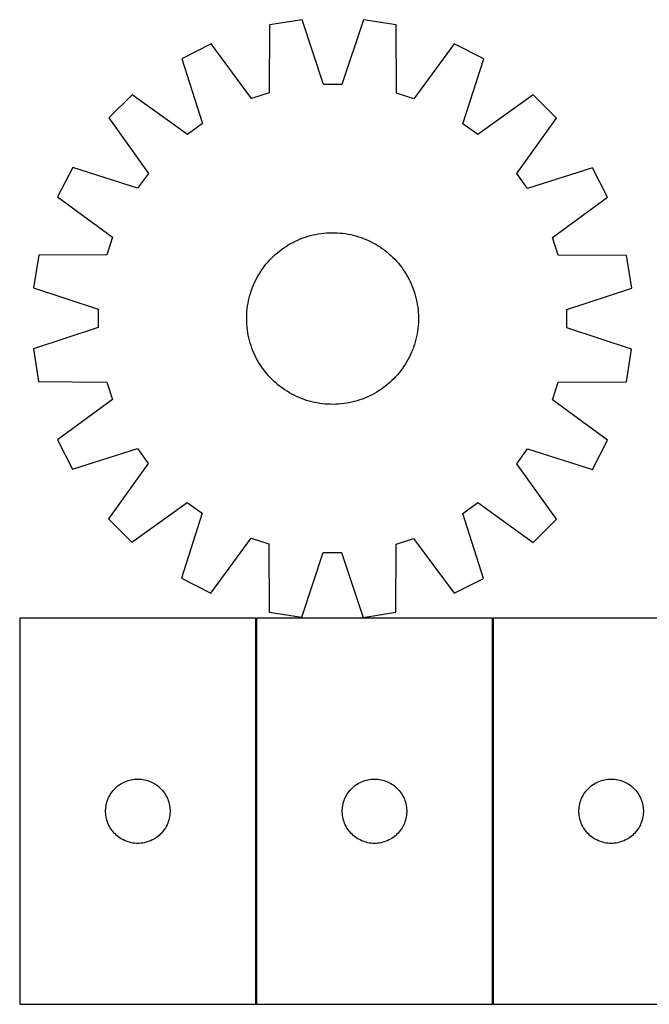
# Model space of a CAD drawing. Header units: millimetres. Extents: x 12 to 1493, y 7 to 465.
# Tile 1 of 5: x 12 to 305, y 7 to 465. Entities that reach past the tile are written whole.
import ezdxf

# ---------------------------------------------------------------- set-up
doc = ezdxf.new("R2010")
doc.units = ezdxf.units.MM
doc.layers.add('COMMON', color=5, linetype='CONTINUOUS', true_color=0x0000ff)
doc.layers.add('CUT', color=7, linetype='CONTINUOUS', true_color=0x000000)

msp = doc.modelspace()

# ---------------------------------------------------------------- linework, layer by layer
at = {"layer": 'COMMON'}
for p, q in [((122.146145, 6.547177), (122.146145, 186.547177)), ((232.346146, 6.547177), (232.346146, 186.547177))]:
    msp.add_line(p, q, dxfattribs=at)
at = {"layer": 'CUT'}
for p, q in [((143.532248, 465.457174), (128.33437, 463.058209)), ((153.498738, 435.296872), (143.532248, 465.457174)), ((172.071092, 465.442259), (162.073081, 435.292391)), ((187.266454, 463.027408), (172.071092, 465.442259)), ((128.33437, 463.058209), (128.142518, 431.294425)), ((187.425104, 431.263442), (187.266454, 463.027408)), ((101.187707, 454.253406), (87.474987, 447.275451)), ((119.986449, 428.649069), (101.187707, 454.253406)), ((214.403898, 454.194235), (195.578404, 428.609562)), ((228.109317, 447.201951), (214.403898, 454.194235)), ((87.474987, 447.275451), (97.108074, 417.007013)), ((218.444596, 416.943598), (228.109317, 447.201951)), ((162.073081, 435.292391), (153.498738, 435.296872)), ((64.37781, 430.512807), (53.492545, 419.638914)), ((90.168651, 411.970766), (64.37781, 430.512807)), ((128.142518, 431.294425), (119.986449, 428.649069)), ((195.578404, 428.609562), (187.425104, 431.263442)), ((251.18896, 430.415172), (225.378751, 411.9001)), ((262.062853, 419.529907), (251.18896, 430.415172)), ((53.492545, 419.638914), (72.007617, 393.828706)), ((243.520812, 393.739066), (262.062853, 419.529907)), ((97.108074, 417.007013), (90.168651, 411.970766)), ((225.378751, 411.9001), (218.444596, 416.943598)), ((36.705767, 396.559271), (29.713482, 382.853853)), ((66.96412, 386.894551), (36.705767, 396.559271)), ((278.825497, 396.43273), (248.557058, 386.799643)), ((285.803452, 382.72001), (278.825497, 396.43273)), ((72.007617, 393.828706), (66.96412, 386.894551)), ((248.557058, 386.799643), (243.520812, 393.739066)), ((29.713482, 382.853853), (55.298155, 364.028358)), ((260.199115, 363.921269), (285.803452, 382.72001)), ((55.298155, 364.028358), (52.644276, 355.875058)), ((140.432826, 362.246085), (141.57426, 362.77157)), ((141.57426, 362.77157), (142.731637, 363.260943)), ((142.731637, 363.260943), (143.903815, 363.71372)), ((143.903815, 363.71372), (145.089636, 364.129455)), ((145.089636, 364.129455), (146.28793, 364.507737)), ((146.28793, 364.507737), (147.497515, 364.848193)), ((147.497515, 364.848193), (148.717198, 365.150487)), ((148.717198, 365.150487), (149.945774, 365.41432)), ((149.945774, 365.41432), (151.18203, 365.639433)), ((151.18203, 365.639433), (152.424748, 365.825603)), ((152.424748, 365.825603), (153.672701, 365.972647)), ((153.672701, 365.972647), (154.924656, 366.080419)), ((154.924656, 366.080419), (156.179379, 366.148813)), ((156.179379, 366.148813), (157.43563, 366.177761)), ((157.43563, 366.177761), (158.692172, 366.167235)), ((158.692172, 366.167235), (159.947762, 366.117246)), ((159.947762, 366.117246), (161.201163, 366.027842)), ((161.201163, 366.027842), (162.451137, 365.899112)), ((162.451137, 365.899112), (163.696451, 365.731182)), ((163.696451, 365.731182), (164.935876, 365.52422)), ((164.935876, 365.52422), (166.168188, 365.278428)), ((166.168188, 365.278428), (167.392172, 364.99405)), ((167.392172, 364.99405), (168.606619, 364.671365)), ((168.606619, 364.671365), (169.810331, 364.310694)), ((169.810331, 364.310694), (171.00212, 363.91239)), ((171.00212, 363.91239), (172.18081, 363.476849)), ((172.18081, 363.476849), (173.345238, 363.004498)), ((173.345238, 363.004498), (174.494254, 362.495806)), ((262.844471, 355.7652), (260.199115, 363.921269)), ((132.981544, 357.604451), (133.980858, 358.366277)), ((133.980858, 358.366277), (135.003608, 359.096338)), ((135.003608, 359.096338), (136.048786, 359.793913)), ((136.048786, 359.793913), (137.115359, 360.458315)), ((137.115359, 360.458315), (138.202275, 361.088886)), ((138.202275, 361.088886), (139.308461, 361.685006)), ((139.308461, 361.685006), (140.432826, 362.246085)), ((174.494254, 362.495806), (175.626725, 361.951272)), ((175.626725, 361.951272), (176.741533, 361.371436)), ((176.741533, 361.371436), (177.837577, 360.756869)), ((177.837577, 360.756869), (178.913777, 360.108177)), ((178.913777, 360.108177), (179.96907, 359.426001)), ((179.96907, 359.426001), (181.002415, 358.711015)), ((181.002415, 358.711015), (182.012791, 357.963923)), ((182.012791, 357.963923), (182.999202, 357.185463)), ((20.880309, 355.716409), (18.465458, 340.521046)), ((52.644276, 355.875058), (20.880309, 355.716409)), ((128.370176, 353.346213), (129.238011, 354.254987)), ((129.238011, 354.254987), (130.133962, 355.136053)), ((130.133962, 355.136053), (131.057147, 355.988542)), ((131.057147, 355.988542), (132.006653, 356.811612)), ((132.006653, 356.811612), (132.981544, 357.604451)), ((182.999202, 357.185463), (183.960674, 356.376403)), ((183.960674, 356.376403), (184.896259, 355.537542)), ((184.896259, 355.537542), (185.805033, 354.669707)), ((185.805033, 354.669707), (186.686099, 353.773755)), ((186.686099, 353.773755), (187.538588, 352.85057)), ((294.608254, 355.573348), (262.844471, 355.7652)), ((297.00722, 340.375469), (294.608254, 355.573348)), ((124.481716, 348.419024), (125.196703, 349.452369)), ((125.196703, 349.452369), (125.943795, 350.462745)), ((125.943795, 350.462745), (126.722255, 351.449156)), ((126.722255, 351.449156), (127.531315, 352.410629)), ((127.531315, 352.410629), (128.370176, 353.346213)), ((187.538588, 352.85057), (188.361658, 351.901064)), ((188.361658, 351.901064), (189.154497, 350.926173)), ((189.154497, 350.926173), (189.916323, 349.926859)), ((189.916323, 349.926859), (190.646384, 348.904109)), ((190.646384, 348.904109), (191.343959, 347.858932)), ((121.956445, 344.076679), (122.536282, 345.191487)), ((122.536282, 345.191487), (123.150849, 346.287532)), ((123.150849, 346.287532), (123.79954, 347.363732)), ((123.79954, 347.363732), (124.481716, 348.419024)), ((191.343959, 347.858932), (192.00836, 346.792359)), ((192.00836, 346.792359), (192.638932, 345.705443)), ((192.638932, 345.705443), (193.235051, 344.599256)), ((193.235051, 344.599256), (193.796131, 343.474891)), ((18.465458, 340.521046), (48.615326, 330.523035)), ((119.995327, 339.452074), (120.430869, 340.630764)), ((120.430869, 340.630764), (120.903219, 341.795192)), ((120.903219, 341.795192), (121.411912, 342.944208)), ((121.411912, 342.944208), (121.956445, 344.076679)), ((193.796131, 343.474891), (194.321616, 342.333457)), ((194.321616, 342.333457), (194.810989, 341.17608)), ((194.810989, 341.17608), (195.263766, 340.003903)), ((195.263766, 340.003903), (195.6795, 338.818082)), ((266.846918, 330.408979), (297.00722, 340.375469)), ((118.629289, 334.618142), (118.913668, 335.842126)), ((118.913668, 335.842126), (119.236352, 337.056573)), ((119.236352, 337.056573), (119.597024, 338.260285)), ((119.597024, 338.260285), (119.995327, 339.452074)), ((195.6795, 338.818082), (196.057782, 337.619787)), ((196.057782, 337.619787), (196.398238, 336.410202)), ((196.398238, 336.410202), (196.700532, 335.19052)), ((196.700532, 335.19052), (196.964366, 333.961944)), ((48.615326, 330.523035), (48.610845, 321.948693)), ((117.879876, 329.651118), (118.008606, 330.901092)), ((118.008606, 330.901092), (118.176535, 332.146406)), ((118.176535, 332.146406), (118.383498, 333.38583)), ((118.383498, 333.38583), (118.629289, 334.618142)), ((196.964366, 333.961944), (197.189479, 332.725687)), ((197.189479, 332.725687), (197.375649, 331.482969)), ((197.375649, 331.482969), (197.522693, 330.235017)), ((117.729957, 325.885585), (117.740482, 327.142126)), ((117.758905, 324.629333), (117.729957, 325.885585)), ((117.740482, 327.142126), (117.790472, 328.397717)), ((117.790472, 328.397717), (117.879876, 329.651118)), ((197.522693, 330.235017), (197.630464, 328.983062)), ((197.630464, 328.983062), (197.698858, 327.728339)), ((197.698858, 327.728339), (197.727807, 326.472087)), ((197.727807, 326.472087), (197.717281, 325.215546)), ((266.842437, 321.834636), (266.846918, 330.408979)), ((48.610845, 321.948693), (18.450543, 311.982202)), ((117.827299, 323.37461), (117.758905, 324.629333)), ((117.935071, 322.122655), (117.827299, 323.37461)), ((118.082114, 320.874702), (117.935071, 322.122655)), ((197.449157, 321.45658), (197.281228, 320.211266)), ((197.577887, 322.706554), (197.449157, 321.45658)), ((197.667291, 323.959955), (197.577887, 322.706554)), ((197.717281, 325.215546), (197.667291, 323.959955)), ((296.992305, 311.836626), (266.842437, 321.834636)), ((118.268284, 319.631985), (118.082114, 320.874702)), ((118.493397, 318.395728), (118.268284, 319.631985)), ((118.757231, 317.167152), (118.493397, 318.395728)), ((119.059525, 315.94747), (118.757231, 317.167152)), ((196.828474, 317.739529), (196.544095, 316.515546)), ((197.074265, 318.971842), (196.828474, 317.739529)), ((197.281228, 320.211266), (197.074265, 318.971842)), ((119.399981, 314.737884), (119.059525, 315.94747)), ((119.778263, 313.53959), (119.399981, 314.737884)), ((120.193997, 312.353769), (119.778263, 313.53959)), ((120.646775, 311.181591), (120.193997, 312.353769)), ((195.462436, 312.905598), (195.026894, 311.726907)), ((195.860739, 314.097387), (195.462436, 312.905598)), ((196.221411, 315.301099), (195.860739, 314.097387)), ((196.544095, 316.515546), (196.221411, 315.301099)), ((18.450543, 311.982202), (20.849509, 296.784324)), ((121.136147, 310.024215), (120.646775, 311.181591)), ((121.661632, 308.88278), (121.136147, 310.024215)), ((122.222712, 307.758415), (121.661632, 308.88278)), ((122.818831, 306.652229), (122.222712, 307.758415)), ((193.501318, 308.280993), (192.921482, 307.166185)), ((194.045851, 309.413463), (193.501318, 308.280993)), ((194.554544, 310.56248), (194.045851, 309.413463)), ((195.026894, 311.726907), (194.554544, 310.56248)), ((294.577454, 296.641263), (296.992305, 311.836626)), ((123.449403, 305.565313), (122.818831, 306.652229)), ((124.113804, 304.49874), (123.449403, 305.565313)), ((124.811379, 303.453563), (124.113804, 304.49874)), ((125.54144, 302.430812), (124.811379, 303.453563)), ((190.26106, 302.905303), (189.513968, 301.894926)), ((190.976047, 303.938647), (190.26106, 302.905303)), ((191.658223, 304.99394), (190.976047, 303.938647)), ((192.306914, 306.07014), (191.658223, 304.99394)), ((192.921482, 307.166185), (192.306914, 306.07014)), ((126.303266, 301.431499), (125.54144, 302.430812)), ((127.096105, 300.456608), (126.303266, 301.431499)), ((127.919176, 299.507101), (127.096105, 300.456608)), ((128.771664, 298.583917), (127.919176, 299.507101)), ((129.65273, 297.687965), (128.771664, 298.583917)), ((187.087587, 299.011458), (186.219753, 298.102685)), ((187.926448, 299.947043), (187.087587, 299.011458)), ((188.735508, 300.908515), (187.926448, 299.947043)), ((189.513968, 301.894926), (188.735508, 300.908515)), ((20.849509, 296.784324), (52.613292, 296.592472)), ((52.613292, 296.592472), (55.258648, 288.436403)), ((130.561504, 296.82013), (129.65273, 297.687965)), ((131.497089, 295.981269), (130.561504, 296.82013)), ((132.458561, 295.172209), (131.497089, 295.981269)), ((133.444972, 294.393749), (132.458561, 295.172209)), ((134.455348, 293.646657), (133.444972, 294.393749)), ((181.476905, 293.991394), (180.454155, 293.261334)), ((182.476219, 294.75322), (181.476905, 293.991394)), ((183.45111, 295.54606), (182.476219, 294.75322)), ((184.400616, 296.36913), (183.45111, 295.54606)), ((185.323801, 297.221619), (184.400616, 296.36913)), ((186.219753, 298.102685), (185.323801, 297.221619)), ((260.159608, 288.329314), (262.813487, 296.482613)), ((262.813487, 296.482613), (294.577454, 296.641263)), ((135.488693, 292.93167), (134.455348, 293.646657)), ((136.543986, 292.249495), (135.488693, 292.93167)), ((137.620186, 291.600803), (136.543986, 292.249495)), ((138.71623, 290.986236), (137.620186, 291.600803)), ((139.831038, 290.406399), (138.71623, 290.986236)), ((140.963509, 289.861866), (139.831038, 290.406399)), ((142.112525, 289.353173), (140.963509, 289.861866)), ((143.276953, 288.880823), (142.112525, 289.353173)), ((173.883503, 289.586101), (172.726126, 289.096729)), ((175.024937, 290.111587), (173.883503, 289.586101)), ((176.149302, 290.672666), (175.024937, 290.111587)), ((177.255489, 291.268785), (176.149302, 290.672666)), ((178.342405, 291.899357), (177.255489, 291.268785)), ((179.408977, 292.563758), (178.342405, 291.899357)), ((180.454155, 293.261334), (179.408977, 292.563758)), ((55.258648, 288.436403), (29.654311, 269.637661)), ((144.455643, 288.445281), (143.276953, 288.880823)), ((145.647432, 288.046978), (144.455643, 288.445281)), ((146.851144, 287.686306), (145.647432, 288.046978)), ((148.065591, 287.363622), (146.851144, 287.686306)), ((149.289575, 287.079244), (148.065591, 287.363622)), ((150.521887, 286.833452), (149.289575, 287.079244)), ((151.761312, 286.626489), (150.521887, 286.833452)), ((153.006626, 286.45856), (151.761312, 286.626489)), ((154.2566, 286.32983), (153.006626, 286.45856)), ((155.510001, 286.240426), (154.2566, 286.32983)), ((156.765591, 286.190437), (155.510001, 286.240426)), ((158.022133, 286.179911), (156.765591, 286.190437)), ((159.278385, 286.208859), (158.022133, 286.179911)), ((160.533107, 286.277253), (159.278385, 286.208859)), ((161.785063, 286.385025), (160.533107, 286.277253)), ((163.033015, 286.532068), (161.785063, 286.385025)), ((164.275733, 286.718239), (163.033015, 286.532068)), ((165.51199, 286.943352), (164.275733, 286.718239)), ((166.740565, 287.207185), (165.51199, 286.943352)), ((167.960248, 287.509479), (166.740565, 287.207185)), ((169.169833, 287.849935), (167.960248, 287.509479)), ((170.368128, 288.228217), (169.169833, 287.849935)), ((171.553949, 288.643952), (170.368128, 288.228217)), ((172.726126, 289.096729), (171.553949, 288.643952)), ((285.744281, 269.503819), (260.159608, 288.329314)), ((29.654311, 269.637661), (36.632266, 255.924941)), ((278.751996, 255.7984), (285.744281, 269.503819)), ((36.632266, 255.924941), (66.900705, 265.558028)), ((66.900705, 265.558028), (71.936951, 258.618605)), ((243.450146, 258.528966), (248.493643, 265.463121)), ((248.493643, 265.463121), (278.751996, 255.7984)), ((71.936951, 258.618605), (53.394911, 232.827765)), ((261.965218, 232.718758), (243.450146, 258.528966)), ((64.268804, 221.942499), (90.079012, 240.457572)), ((90.079012, 240.457572), (97.013167, 235.414074)), ((218.349689, 235.350659), (225.289112, 240.386906)), ((225.289112, 240.386906), (251.079953, 221.844865)), ((97.013167, 235.414074), (87.348446, 205.155721)), ((227.982776, 205.08222), (218.349689, 235.350659)), ((53.394911, 232.827765), (64.268804, 221.942499)), ((251.079953, 221.844865), (261.965218, 232.718758)), ((101.053865, 198.163437), (119.87936, 223.74811)), ((119.87936, 223.74811), (128.032659, 221.09423)), ((128.032659, 221.09423), (128.191309, 189.330263)), ((187.123394, 189.299463), (187.315245, 221.063247)), ((187.315245, 221.063247), (195.471314, 223.708602)), ((195.471314, 223.708602), (214.270056, 198.104265)), ((143.386671, 186.915413), (153.384682, 217.065281)), ((153.384682, 217.065281), (161.959025, 217.060799)), ((161.959025, 217.060799), (171.925515, 186.900497)), ((87.348446, 205.155721), (101.053865, 198.163437)), ((214.270056, 198.104265), (227.982776, 205.08222)), ((128.191309, 189.330263), (143.386671, 186.915413)), ((171.925515, 186.900497), (187.123394, 189.299463)), ((12.046144, 186.547177), (12.046144, 6.547177)), ((122.046144, 186.547177), (12.046144, 186.547177)), ((122.046144, 6.547177), (122.046144, 186.547177)), ((122.246145, 186.547177), (122.246145, 6.547177)), ((232.246145, 186.547177), (122.246145, 186.547177)), ((232.246145, 6.547177), (232.246145, 186.547177)), ((232.446146, 186.547177), (232.446146, 6.547177)), ((342.446146, 186.547177), (232.446146, 186.547177)), ((60.339737, 109.964484), (61.039335, 110.291931)), ((61.039335, 110.291931), (61.754863, 110.58293)), ((61.754863, 110.58293), (62.484421, 110.836708)), ((62.484421, 110.836708), (63.226077, 111.052593)), ((63.226077, 111.052593), (63.977863, 111.230013)), ((63.977863, 111.230013), (64.737785, 111.368496)), ((64.737785, 111.368496), (65.503829, 111.467675)), ((65.503829, 111.467675), (66.273963, 111.527289)), ((66.273963, 111.527289), (67.046144, 111.547177)), ((67.046144, 111.547177), (67.818325, 111.527289)), ((67.818325, 111.527289), (68.588459, 111.467675)), ((68.588459, 111.467675), (69.354503, 111.368496)), ((69.354503, 111.368496), (70.114425, 111.230013)), ((70.114425, 111.230013), (70.866211, 111.052593)), ((70.866211, 111.052593), (71.607866, 110.836708)), ((71.607866, 110.836708), (72.337425, 110.58293)), ((72.337425, 110.58293), (73.052953, 110.291931)), ((73.052953, 110.291931), (73.752551, 109.964484)), ((170.539738, 109.964484), (171.239336, 110.291931)), ((171.239336, 110.291931), (171.954864, 110.58293)), ((171.954864, 110.58293), (172.684422, 110.836708)), ((172.684422, 110.836708), (173.426078, 111.052593)), ((173.426078, 111.052593), (174.177864, 111.230013)), ((174.177864, 111.230013), (174.937786, 111.368496)), ((174.937786, 111.368496), (175.70383, 111.467675)), ((175.70383, 111.467675), (176.473964, 111.527289)), ((176.473964, 111.527289), (177.246145, 111.547177)), ((177.246145, 111.547177), (178.018326, 111.527289)), ((178.018326, 111.527289), (178.78846, 111.467675)), ((178.78846, 111.467675), (179.554504, 111.368496)), ((179.554504, 111.368496), (180.314426, 111.230013)), ((180.314426, 111.230013), (181.066212, 111.052593)), ((181.066212, 111.052593), (181.807867, 110.836708)), ((181.807867, 110.836708), (182.537426, 110.58293)), ((182.537426, 110.58293), (183.252954, 110.291931)), ((183.252954, 110.291931), (183.952552, 109.964484)), ((280.739739, 109.964484), (281.439337, 110.291931)), ((281.439337, 110.291931), (282.154865, 110.58293)), ((282.154865, 110.58293), (282.884423, 110.836708)), ((282.884423, 110.836708), (283.626079, 111.052593)), ((283.626079, 111.052593), (284.377865, 111.230013)), ((284.377865, 111.230013), (285.137787, 111.368496)), ((285.137787, 111.368496), (285.903831, 111.467675)), ((285.903831, 111.467675), (286.673965, 111.527289)), ((286.673965, 111.527289), (287.446146, 111.547177)), ((287.446146, 111.547177), (288.218327, 111.527289)), ((288.218327, 111.527289), (288.988461, 111.467675)), ((288.988461, 111.467675), (289.754505, 111.368496)), ((289.754505, 111.368496), (290.514427, 111.230013)), ((290.514427, 111.230013), (291.266213, 111.052593)), ((291.266213, 111.052593), (292.007868, 110.836708)), ((292.007868, 110.836708), (292.737427, 110.58293)), ((292.737427, 110.58293), (293.452955, 110.291931)), ((293.452955, 110.291931), (294.152553, 109.964484)), ((54.600989, 104.920833), (55.048555, 105.550392)), ((55.048555, 105.550392), (55.527937, 106.156075)), ((55.527937, 106.156075), (56.037863, 106.736277)), ((56.037863, 106.736277), (56.576982, 107.28946)), ((56.576982, 107.28946), (57.143862, 107.814156)), ((57.143862, 107.814156), (57.737002, 108.308974)), ((57.737002, 108.308974), (58.354827, 108.772602)), ((58.354827, 108.772602), (58.995701, 109.203811)), ((58.995701, 109.203811), (59.657923, 109.601456)), ((59.657923, 109.601456), (60.339737, 109.964484)), ((73.752551, 109.964484), (74.434365, 109.601456)), ((74.434365, 109.601456), (75.096587, 109.203811)), ((75.096587, 109.203811), (75.73746, 108.772602)), ((75.73746, 108.772602), (76.355286, 108.308974)), ((76.355286, 108.308974), (76.948426, 107.814156)), ((76.948426, 107.814156), (77.515306, 107.28946)), ((77.515306, 107.28946), (78.054424, 106.736277)), ((78.054424, 106.736277), (78.564351, 106.156075)), ((78.564351, 106.156075), (79.043733, 105.550392)), ((79.043733, 105.550392), (79.491299, 104.920833)), ((164.80099, 104.920833), (165.248556, 105.550392)), ((165.248556, 105.550392), (165.727938, 106.156075)), ((165.727938, 106.156075), (166.237864, 106.736277)), ((166.237864, 106.736277), (166.776983, 107.28946)), ((166.776983, 107.28946), (167.343863, 107.814156)), ((167.343863, 107.814156), (167.937003, 108.308974)), ((167.937003, 108.308974), (168.554828, 108.772602)), ((168.554828, 108.772602), (169.195702, 109.203811)), ((169.195702, 109.203811), (169.857924, 109.601456)), ((169.857924, 109.601456), (170.539738, 109.964484)), ((183.952552, 109.964484), (184.634366, 109.601456)), ((184.634366, 109.601456), (185.296588, 109.203811)), ((185.296588, 109.203811), (185.937461, 108.772602)), ((185.937461, 108.772602), (186.555287, 108.308974)), ((186.555287, 108.308974), (187.148427, 107.814156)), ((187.148427, 107.814156), (187.715307, 107.28946)), ((187.715307, 107.28946), (188.254425, 106.736277)), ((188.254425, 106.736277), (188.764352, 106.156075)), ((188.764352, 106.156075), (189.243734, 105.550392)), ((189.243734, 105.550392), (189.6913, 104.920833)), ((275.000991, 104.920833), (275.448557, 105.550392)), ((275.448557, 105.550392), (275.927939, 106.156075)), ((275.927939, 106.156075), (276.437865, 106.736277)), ((276.437865, 106.736277), (276.976984, 107.28946)), ((276.976984, 107.28946), (277.543864, 107.814156)), ((277.543864, 107.814156), (278.137004, 108.308974)), ((278.137004, 108.308974), (278.754829, 108.772602)), ((278.754829, 108.772602), (279.395703, 109.203811)), ((279.395703, 109.203811), (280.057925, 109.601456)), ((280.057925, 109.601456), (280.739739, 109.964484)), ((294.152553, 109.964484), (294.834367, 109.601456)), ((294.834367, 109.601456), (295.496589, 109.203811)), ((295.496589, 109.203811), (296.137462, 108.772602)), ((296.137462, 108.772602), (296.755288, 108.308974)), ((296.755288, 108.308974), (297.348428, 107.814156)), ((297.348428, 107.814156), (297.915308, 107.28946)), ((297.915308, 107.28946), (298.454426, 106.736277)), ((298.454426, 106.736277), (298.964353, 106.156075)), ((298.964353, 106.156075), (299.443735, 105.550392)), ((299.443735, 105.550392), (299.891301, 104.920833)), ((52.643896, 100.739462), (52.878805, 101.475313)), ((52.878805, 101.475313), (53.151284, 102.198096)), ((53.151284, 102.198096), (53.46061, 102.905893)), ((53.46061, 102.905893), (53.805962, 103.596828)), ((53.805962, 103.596828), (54.186425, 104.269069)), ((54.186425, 104.269069), (54.600989, 104.920833)), ((79.491299, 104.920833), (79.905863, 104.269069)), ((79.905863, 104.269069), (80.286326, 103.596828)), ((80.286326, 103.596828), (80.631678, 102.905893)), ((80.631678, 102.905893), (80.941003, 102.198096)), ((80.941003, 102.198096), (81.213482, 101.475313)), ((81.213482, 101.475313), (81.448392, 100.739462)), ((162.843897, 100.739462), (163.078806, 101.475313)), ((163.078806, 101.475313), (163.351285, 102.198096)), ((163.351285, 102.198096), (163.660611, 102.905893)), ((163.660611, 102.905893), (164.005963, 103.596828)), ((164.005963, 103.596828), (164.386426, 104.269069)), ((164.386426, 104.269069), (164.80099, 104.920833)), ((189.6913, 104.920833), (190.105864, 104.269069)), ((190.105864, 104.269069), (190.486327, 103.596828)), ((190.486327, 103.596828), (190.831679, 102.905893)), ((190.831679, 102.905893), (191.141004, 102.198096)), ((191.141004, 102.198096), (191.413483, 101.475313)), ((191.413483, 101.475313), (191.648393, 100.739462)), ((273.043898, 100.739462), (273.278807, 101.475313)), ((273.278807, 101.475313), (273.551286, 102.198096)), ((273.551286, 102.198096), (273.860612, 102.905893)), ((273.860612, 102.905893), (274.205964, 103.596828)), ((274.205964, 103.596828), (274.586427, 104.269069)), ((274.586427, 104.269069), (275.000991, 104.920833)), ((299.891301, 104.920833), (300.305865, 104.269069)), ((300.305865, 104.269069), (300.686328, 103.596828)), ((300.686328, 103.596828), (301.03168, 102.905893)), ((301.03168, 102.905893), (301.341005, 102.198096)), ((301.341005, 102.198096), (301.613484, 101.475313)), ((301.613484, 101.475313), (301.848394, 100.739462)), ((52.051117, 96.933396), (52.090881, 97.704809)), ((52.051117, 96.160959), (52.051117, 96.933396)), ((52.090881, 97.704809), (52.170304, 98.473153)), ((52.170304, 98.473153), (52.289175, 99.236389)), ((52.289175, 99.236389), (52.447178, 99.992493)), ((52.447178, 99.992493), (52.643896, 100.739462)), ((81.448392, 100.739462), (81.64511, 99.992493)), ((81.64511, 99.992493), (81.803113, 99.236389)), ((81.803113, 99.236389), (81.921984, 98.473153)), ((81.921984, 98.473153), (82.001407, 97.704809)), ((82.001407, 97.704809), (82.041171, 96.933396)), ((82.041171, 96.933396), (82.041171, 96.160959)), ((162.251118, 96.933396), (162.290882, 97.704809)), ((162.251118, 96.160959), (162.251118, 96.933396)), ((162.290882, 97.704809), (162.370305, 98.473153)), ((162.370305, 98.473153), (162.489176, 99.236389)), ((162.489176, 99.236389), (162.647179, 99.992493)), ((162.647179, 99.992493), (162.843897, 100.739462)), ((191.648393, 100.739462), (191.845111, 99.992493)), ((191.845111, 99.992493), (192.003114, 99.236389)), ((192.003114, 99.236389), (192.121985, 98.473153)), ((192.121985, 98.473153), (192.201408, 97.704809)), ((192.201408, 97.704809), (192.241172, 96.933396)), ((192.241172, 96.933396), (192.241172, 96.160959)), ((272.451119, 96.933396), (272.490883, 97.704809)), ((272.451119, 96.160959), (272.451119, 96.933396)), ((272.490883, 97.704809), (272.570306, 98.473153)), ((272.570306, 98.473153), (272.689177, 99.236389)), ((272.689177, 99.236389), (272.84718, 99.992493)), ((272.84718, 99.992493), (273.043898, 100.739462)), ((301.848394, 100.739462), (302.045112, 99.992493)), ((302.045112, 99.992493), (302.203115, 99.236389)), ((302.203115, 99.236389), (302.321986, 98.473153)), ((302.321986, 98.473153), (302.401409, 97.704809)), ((302.401409, 97.704809), (302.441173, 96.933396)), ((302.441173, 96.933396), (302.441173, 96.160959)), ((52.090881, 95.389545), (52.051117, 96.160959)), ((52.170304, 94.621202), (52.090881, 95.389545)), ((52.289175, 93.857966), (52.170304, 94.621202)), ((52.447178, 93.101861), (52.289175, 93.857966)), ((52.643896, 92.354893), (52.447178, 93.101861)), ((52.878805, 91.619042), (52.643896, 92.354893)), ((81.448392, 92.354893), (81.213482, 91.619042)), ((81.64511, 93.101861), (81.448392, 92.354893)), ((81.803113, 93.857966), (81.64511, 93.101861)), ((81.921984, 94.621202), (81.803113, 93.857966)), ((82.001407, 95.389545), (81.921984, 94.621202)), ((82.041171, 96.160959), (82.001407, 95.389545)), ((162.290882, 95.389545), (162.251118, 96.160959)), ((162.370305, 94.621202), (162.290882, 95.389545)), ((162.489176, 93.857966), (162.370305, 94.621202)), ((162.647179, 93.101861), (162.489176, 93.857966)), ((162.843897, 92.354893), (162.647179, 93.101861)), ((163.078806, 91.619042), (162.843897, 92.354893)), ((191.648393, 92.354893), (191.413483, 91.619042)), ((191.845111, 93.101861), (191.648393, 92.354893)), ((192.003114, 93.857966), (191.845111, 93.101861)), ((192.121985, 94.621202), (192.003114, 93.857966)), ((192.201408, 95.389545), (192.121985, 94.621202)), ((192.241172, 96.160959), (192.201408, 95.389545)), ((272.490883, 95.389545), (272.451119, 96.160959)), ((272.570306, 94.621202), (272.490883, 95.389545)), ((272.689177, 93.857966), (272.570306, 94.621202)), ((272.84718, 93.101861), (272.689177, 93.857966)), ((273.043898, 92.354893), (272.84718, 93.101861)), ((273.278807, 91.619042), (273.043898, 92.354893)), ((301.848394, 92.354893), (301.613484, 91.619042)), ((302.045112, 93.101861), (301.848394, 92.354893)), ((302.203115, 93.857966), (302.045112, 93.101861)), ((302.321986, 94.621202), (302.203115, 93.857966)), ((302.401409, 95.389545), (302.321986, 94.621202)), ((302.441173, 96.160959), (302.401409, 95.389545)), ((53.151284, 90.896259), (52.878805, 91.619042)), ((53.46061, 90.188461), (53.151284, 90.896259)), ((53.805962, 89.497526), (53.46061, 90.188461)), ((54.186425, 88.825285), (53.805962, 89.497526)), ((54.600989, 88.173522), (54.186425, 88.825285)), ((55.048555, 87.543963), (54.600989, 88.173522)), ((55.527937, 86.93828), (55.048555, 87.543963)), ((79.043733, 87.543963), (78.564351, 86.93828)), ((79.491299, 88.173522), (79.043733, 87.543963)), ((79.905863, 88.825285), (79.491299, 88.173522)), ((80.286326, 89.497526), (79.905863, 88.825285)), ((80.631678, 90.188461), (80.286326, 89.497526)), ((80.941003, 90.896259), (80.631678, 90.188461)), ((81.213482, 91.619042), (80.941003, 90.896259)), ((163.351285, 90.896259), (163.078806, 91.619042)), ((163.660611, 90.188461), (163.351285, 90.896259)), ((164.005963, 89.497526), (163.660611, 90.188461)), ((164.386426, 88.825285), (164.005963, 89.497526)), ((164.80099, 88.173522), (164.386426, 88.825285)), ((165.248556, 87.543963), (164.80099, 88.173522)), ((165.727938, 86.93828), (165.248556, 87.543963)), ((189.243734, 87.543963), (188.764352, 86.93828)), ((189.6913, 88.173522), (189.243734, 87.543963)), ((190.105864, 88.825285), (189.6913, 88.173522)), ((190.486327, 89.497526), (190.105864, 88.825285)), ((190.831679, 90.188461), (190.486327, 89.497526)), ((191.141004, 90.896259), (190.831679, 90.188461)), ((191.413483, 91.619042), (191.141004, 90.896259)), ((273.551286, 90.896259), (273.278807, 91.619042)), ((273.860612, 90.188461), (273.551286, 90.896259)), ((274.205964, 89.497526), (273.860612, 90.188461)), ((274.586427, 88.825285), (274.205964, 89.497526)), ((275.000991, 88.173522), (274.586427, 88.825285)), ((275.448557, 87.543963), (275.000991, 88.173522)), ((275.927939, 86.93828), (275.448557, 87.543963)), ((299.443735, 87.543963), (298.964353, 86.93828)), ((299.891301, 88.173522), (299.443735, 87.543963)), ((300.305865, 88.825285), (299.891301, 88.173522)), ((300.686328, 89.497526), (300.305865, 88.825285)), ((301.03168, 90.188461), (300.686328, 89.497526)), ((301.341005, 90.896259), (301.03168, 90.188461)), ((301.613484, 91.619042), (301.341005, 90.896259)), ((56.037863, 86.358077), (55.527937, 86.93828)), ((56.576982, 85.804895), (56.037863, 86.358077)), ((57.143862, 85.280198), (56.576982, 85.804895)), ((57.737002, 84.78538), (57.143862, 85.280198)), ((58.354827, 84.321752), (57.737002, 84.78538)), ((58.995701, 83.890544), (58.354827, 84.321752)), ((59.657923, 83.492899), (58.995701, 83.890544)), ((60.339737, 83.129871), (59.657923, 83.492899)), ((61.039335, 82.802424), (60.339737, 83.129871)), ((61.754863, 82.511425), (61.039335, 82.802424)), ((73.052953, 82.802424), (72.337425, 82.511425)), ((73.752551, 83.129871), (73.052953, 82.802424)), ((74.434365, 83.492899), (73.752551, 83.129871)), ((75.096587, 83.890544), (74.434365, 83.492899)), ((75.73746, 84.321752), (75.096587, 83.890544)), ((76.355286, 84.78538), (75.73746, 84.321752)), ((76.948426, 85.280198), (76.355286, 84.78538)), ((77.515306, 85.804895), (76.948426, 85.280198)), ((78.054424, 86.358077), (77.515306, 85.804895)), ((78.564351, 86.93828), (78.054424, 86.358077)), ((166.237864, 86.358077), (165.727938, 86.93828)), ((166.776983, 85.804895), (166.237864, 86.358077)), ((167.343863, 85.280198), (166.776983, 85.804895)), ((167.937003, 84.78538), (167.343863, 85.280198)), ((168.554828, 84.321752), (167.937003, 84.78538)), ((169.195702, 83.890544), (168.554828, 84.321752)), ((169.857924, 83.492899), (169.195702, 83.890544)), ((170.539738, 83.129871), (169.857924, 83.492899)), ((171.239336, 82.802424), (170.539738, 83.129871)), ((171.954864, 82.511425), (171.239336, 82.802424)), ((183.252954, 82.802424), (182.537426, 82.511425)), ((183.952552, 83.129871), (183.252954, 82.802424)), ((184.634366, 83.492899), (183.952552, 83.129871)), ((185.296588, 83.890544), (184.634366, 83.492899)), ((185.937461, 84.321752), (185.296588, 83.890544)), ((186.555287, 84.78538), (185.937461, 84.321752)), ((187.148427, 85.280198), (186.555287, 84.78538)), ((187.715307, 85.804895), (187.148427, 85.280198)), ((188.254425, 86.358077), (187.715307, 85.804895)), ((188.764352, 86.93828), (188.254425, 86.358077)), ((276.437865, 86.358077), (275.927939, 86.93828)), ((276.976984, 85.804895), (276.437865, 86.358077)), ((277.543864, 85.280198), (276.976984, 85.804895)), ((278.137004, 84.78538), (277.543864, 85.280198)), ((278.754829, 84.321752), (278.137004, 84.78538)), ((279.395703, 83.890544), (278.754829, 84.321752)), ((280.057925, 83.492899), (279.395703, 83.890544)), ((280.739739, 83.129871), (280.057925, 83.492899)), ((281.439337, 82.802424), (280.739739, 83.129871)), ((282.154865, 82.511425), (281.439337, 82.802424)), ((293.452955, 82.802424), (292.737427, 82.511425)), ((294.152553, 83.129871), (293.452955, 82.802424)), ((294.834367, 83.492899), (294.152553, 83.129871)), ((295.496589, 83.890544), (294.834367, 83.492899)), ((296.137462, 84.321752), (295.496589, 83.890544)), ((296.755288, 84.78538), (296.137462, 84.321752)), ((297.348428, 85.280198), (296.755288, 84.78538)), ((297.915308, 85.804895), (297.348428, 85.280198)), ((298.454426, 86.358077), (297.915308, 85.804895)), ((298.964353, 86.93828), (298.454426, 86.358077)), ((62.484421, 82.257647), (61.754863, 82.511425)), ((63.226077, 82.041761), (62.484421, 82.257647)), ((63.977863, 81.864342), (63.226077, 82.041761)), ((64.737785, 81.725859), (63.977863, 81.864342)), ((65.503829, 81.626679), (64.737785, 81.725859)), ((66.273963, 81.567066), (65.503829, 81.626679)), ((67.046144, 81.547177), (66.273963, 81.567066)), ((67.818325, 81.567066), (67.046144, 81.547177)), ((68.588459, 81.626679), (67.818325, 81.567066)), ((69.354503, 81.725859), (68.588459, 81.626679)), ((70.114425, 81.864342), (69.354503, 81.725859)), ((70.866211, 82.041761), (70.114425, 81.864342)), ((71.607866, 82.257647), (70.866211, 82.041761)), ((72.337425, 82.511425), (71.607866, 82.257647)), ((172.684422, 82.257647), (171.954864, 82.511425)), ((173.426078, 82.041761), (172.684422, 82.257647)), ((174.177864, 81.864342), (173.426078, 82.041761)), ((174.937786, 81.725859), (174.177864, 81.864342)), ((175.70383, 81.626679), (174.937786, 81.725859)), ((176.473964, 81.567066), (175.70383, 81.626679)), ((177.246145, 81.547177), (176.473964, 81.567066)), ((178.018326, 81.567066), (177.246145, 81.547177)), ((178.78846, 81.626679), (178.018326, 81.567066)), ((179.554504, 81.725859), (178.78846, 81.626679)), ((180.314426, 81.864342), (179.554504, 81.725859)), ((181.066212, 82.041761), (180.314426, 81.864342)), ((181.807867, 82.257647), (181.066212, 82.041761)), ((182.537426, 82.511425), (181.807867, 82.257647)), ((282.884423, 82.257647), (282.154865, 82.511425)), ((283.626079, 82.041761), (282.884423, 82.257647)), ((284.377865, 81.864342), (283.626079, 82.041761)), ((285.137787, 81.725859), (284.377865, 81.864342)), ((285.903831, 81.626679), (285.137787, 81.725859)), ((286.673965, 81.567066), (285.903831, 81.626679)), ((287.446146, 81.547177), (286.673965, 81.567066)), ((288.218327, 81.567066), (287.446146, 81.547177)), ((288.988461, 81.626679), (288.218327, 81.567066)), ((289.754505, 81.725859), (288.988461, 81.626679)), ((290.514427, 81.864342), (289.754505, 81.725859)), ((291.266213, 82.041761), (290.514427, 81.864342)), ((292.007868, 82.257647), (291.266213, 82.041761)), ((292.737427, 82.511425), (292.007868, 82.257647)), ((12.046144, 6.547177), (122.046144, 6.547177)), ((122.246145, 6.547177), (232.246145, 6.547177)), ((232.446146, 6.547177), (342.446146, 6.547177))]:
    msp.add_line(p, q, dxfattribs=at)

doc.saveas('drawing.dxf')
